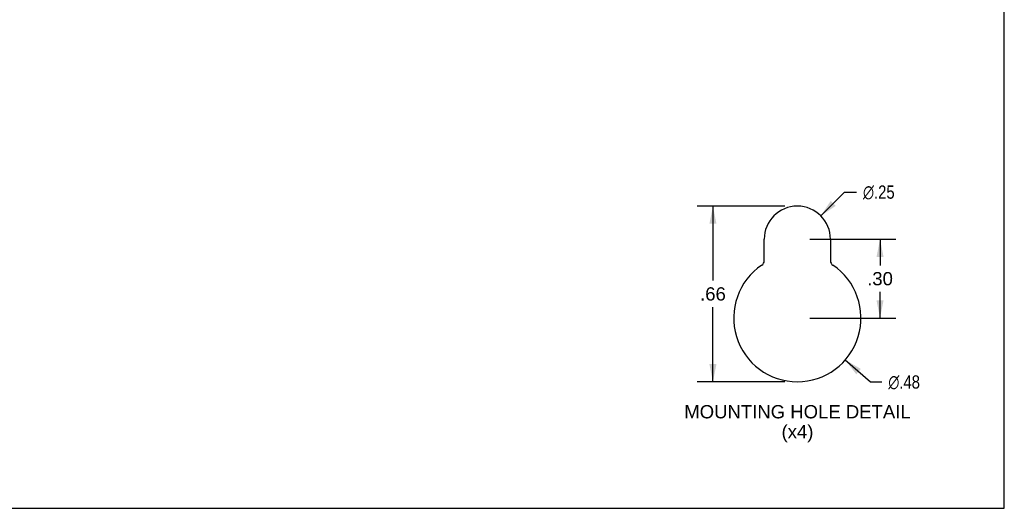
# Model space of a CAD drawing. Header units: inches. Extents: x 0 to 110, y 0 to 71.
# Tile 16 of 18: x 74 to 110, y 0 to 18. Entities that reach past the tile are written whole.
import ezdxf

# ---------------------------------------------------------------- set-up
doc = ezdxf.new("R2010")
doc.units = ezdxf.units.IN
doc.header["$LTSCALE"] = 6.032258
doc.header["$MEASUREMENT"] = 0
doc.layers.get('0').update_dxf_attribs({"linetype": 'CONTINUOUS'})
doc.layers.add('DIMENSIONS', color=7, linetype='CONTINUOUS')
doc.styles.get("Standard").update_dxf_attribs({"font": 'arial.ttf'})
doc.styles.add('TEXTSTYLE_1', font='gdt', dxfattribs={"width": 0.8})
doc.dimstyles.new('DIMSTYLE_2', dxfattribs={"dimtxt": 0.483871, "dimasz": 0.645161, "dimexe": 0.09, "dimexo": 0.07, "dimgap": 0.09, "dimtad": 0, "dimtih": 1, "dimtoh": 1, "dimlfac": 0.155, "dimzin": 4, "dimdsep": 46, "dimtxsty": 'Standard', "dimblk": '_FILLED', "dimblk1": '_FILLED', "dimblk2": '_FILLED', "dimcen": 0.09, "dimadec": 3, "dimazin": 1, "dimtfac": 1, "dimtdec": 3, "dimtofl": 0, "dimtmove": 0, "dimatfit": 1, "dimldrblk": '_FILLED', "dimfxl": 0, "dimtolj": 1, "dimtzin": 4, "dimarcsym": 0})
doc.dimstyles.new('DIMSTYLE_3', dxfattribs={"dimtxt": 0.483871, "dimasz": 0.645161, "dimexe": 0.09, "dimexo": 0.07, "dimgap": 0.0375, "dimtad": 0, "dimtih": 1, "dimtoh": 1, "dimlfac": 0.155, "dimzin": 4, "dimdsep": 46, "dimtxsty": 'Standard', "dimblk": '_FILLED', "dimblk1": '_FILLED', "dimblk2": '_FILLED', "dimcen": 0.09, "dimadec": 3, "dimazin": 1, "dimtfac": 1, "dimtdec": 3, "dimtofl": 0, "dimtmove": 0, "dimatfit": 3, "dimldrblk": '_FILLED', "dimfxl": 0, "dimtolj": 1, "dimtzin": 4, "dimarcsym": 0})

# ---------------------------------------------------------------- blocks, each defined once
blk = doc.blocks.new('_FILLED')
at = {"color": 0, "linetype": 'ByBlock'}
blk.add_solid([(0, 0), (-1, 0.2), (-1, -0.2)], dxfattribs=at)
blk = doc.blocks.new('*D3')
at = {"layer": 'DIMENSIONS', "color": 2, "linetype": 'Continuous'}
for p, q in [((102.982, 10.669), (103.85, 11.535)), ((103.85, 11.535), (104.281, 11.535))]:
    blk.add_line(p, q, dxfattribs=at)
at = {"layer": 'DIMENSIONS', "color": 2, "linetype": 'Continuous', "xscale": 0.6451612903, "yscale": 0.6451612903, "zscale": 0.6451612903, "rotation": 224.9412113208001}
blk.add_blockref('_FILLED', (102.982, 10.669), dxfattribs=at)
at = {"layer": 'DIMENSIONS', "color": 2, "linetype": 'Continuous', "insert": (104.523, 11.777), "char_height": 0.48387, "width": 1.58412, "attachment_point": 1, "line_spacing_factor": 0.9, "style": 'TEXTSTYLE_1'}
blk.add_mtext('{\\fgdt;n}\\fArial;.25', dxfattribs=at)
blk = doc.blocks.new('*D4')
at = {"layer": 'DIMENSIONS', "color": 2, "linetype": 'Continuous'}
for p, q in [((103.874, 5.411), (104.793, 4.608)), ((104.793, 4.608), (105.205, 4.608))]:
    blk.add_line(p, q, dxfattribs=at)
at = {"layer": 'DIMENSIONS', "color": 2, "linetype": 'Continuous', "xscale": 0.6451612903, "yscale": 0.6451612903, "zscale": 0.6451612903, "rotation": 138.8276360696}
blk.add_blockref('_FILLED', (103.874, 5.411), dxfattribs=at)
at = {"layer": 'DIMENSIONS', "color": 2, "linetype": 'Continuous', "insert": (105.447, 4.85), "char_height": 0.48387, "width": 1.58412, "attachment_point": 1, "line_spacing_factor": 0.9, "style": 'TEXTSTYLE_1'}
blk.add_mtext('{\\fgdt;n}\\fArial;.48', dxfattribs=at)
blk = doc.blocks.new('*D5')
at = {"layer": 'DIMENSIONS', "color": 2, "linetype": 'Continuous'}
for p, q in [((101.674, 11.024), (98.466, 11.024)), ((99.047, 11.024), (99.047, 8.305)), ((99.047, 4.618), (99.047, 7.337)), ((101.674, 4.618), (98.466, 4.618))]:
    blk.add_line(p, q, dxfattribs=at)
at = {"layer": 'DIMENSIONS', "color": 2, "linetype": 'Continuous', "xscale": 0.6451612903, "yscale": 0.6451612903, "zscale": 0.6451612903}
for p, rotation in [((99.047, 11.024), 90), ((99.047, 4.618), 270)]:
    blk.add_blockref('_FILLED', p, dxfattribs=dict(at, rotation=rotation))
at = {"layer": 'DIMENSIONS', "color": 2, "linetype": 'Continuous', "insert": (99.047, 8.063), "char_height": 0.4839, "width": 0.93896, "attachment_point": 2, "line_spacing_factor": 0.9}
blk.add_mtext('.66', dxfattribs=at)
blk = doc.blocks.new('*D12')
at = {"layer": 'DIMENSIONS', "color": 2, "linetype": 'Continuous'}
for p, q in [((102.577, 9.814), (105.723, 9.814)), ((105.143, 9.814), (105.143, 8.861)), ((105.143, 6.94), (105.143, 7.893)), ((102.577, 6.94), (105.723, 6.94))]:
    blk.add_line(p, q, dxfattribs=at)
at = {"layer": 'DIMENSIONS', "color": 2, "linetype": 'Continuous', "xscale": 0.6451612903, "yscale": 0.6451612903, "zscale": 0.6451612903}
for p, rotation in [((105.143, 9.814), 90), ((105.143, 6.94), 270)]:
    blk.add_blockref('_FILLED', p, dxfattribs=dict(at, rotation=rotation))
at = {"layer": 'DIMENSIONS', "color": 2, "linetype": 'Continuous', "insert": (105.143, 8.619), "char_height": 0.4839, "width": 0.93896, "attachment_point": 2, "line_spacing_factor": 0.9}
blk.add_mtext('.30', dxfattribs=at)

msp = doc.modelspace()

# ---------------------------------------------------------------- linework, layer by layer
at = {"color": 7, "linetype": 'Continuous'}
for p, q in [((109.677, 0), (109.677, 70.968)), ((0, 0), (109.677, 0))]:
    msp.add_line(p, q, dxfattribs=at)
at = {"color": 3, "linetype": 'Continuous'}
for p, q in [((100.916, 9.029), (100.916, 9.814)), ((103.335, 9.814), (103.335, 9.029))]:
    msp.add_line(p, q, dxfattribs=at)
for centre, radius, start, end in [((102.126, 9.814), 1.21, 0, 180), ((100.722, 9.029), 0.194, 303.8964, 360), ((103.529, 9.029), 0.194, 180, 236.1036), ((102.126, 6.94), 2.323, 123.8964, 56.1036)]:
    msp.add_arc(centre, radius, start, end, dxfattribs=at)

# ---------------------------------------------------------------- texts
at = {"layer": 'DIMENSIONS', "color": 2, "linetype": 'Continuous', "insert": (102.132, 3.765), "char_height": 0.48387, "width": 8.24739, "attachment_point": 2, "line_spacing_factor": 0.9}
msp.add_mtext('MOUNTING HOLE DETAIL\\P(x4)', dxfattribs=at)

# ---------------------------------------------------------------- dimensions: what is measured, and where the dimension line sits
at = {"layer": 'DIMENSIONS', "color": 2, "linetype": 'Continuous'}
for p1, p2, picture, middle in [((102.982, 10.669), (101.269, 8.96), '*D3', (105.315, 11.535)), ((103.874, 5.411), (100.377, 8.469), '*D4', (106.239, 4.608))]:
    dim = msp.add_diameter_dim_2p(p1=p1, p2=p2, text='%%c<>', dimstyle='DIMSTYLE_2', override={"dimpost": '<>'}, dxfattribs=at)
    dim.commit()
    dim.dimension.update_dxf_attribs({"geometry": picture, "text_midpoint": middle, "dimtype": 163})
for base, p1, p2, picture, middle in [((99.047, 4.618), (101.744, 11.024), (101.744, 4.618), '*D5', (99.061, 7.818)), ((105.143, 6.94), (102.507, 9.814), (102.507, 6.94), '*D12', (105.157, 8.375))]:
    dim = msp.add_linear_dim(base=base, p1=p1, p2=p2, angle=270, dimstyle='DIMSTYLE_3', dxfattribs=at)
    dim.commit()
    dim.dimension.update_dxf_attribs({"geometry": picture, "text_midpoint": middle, "dimtype": 160})

doc.saveas('drawing.dxf')
